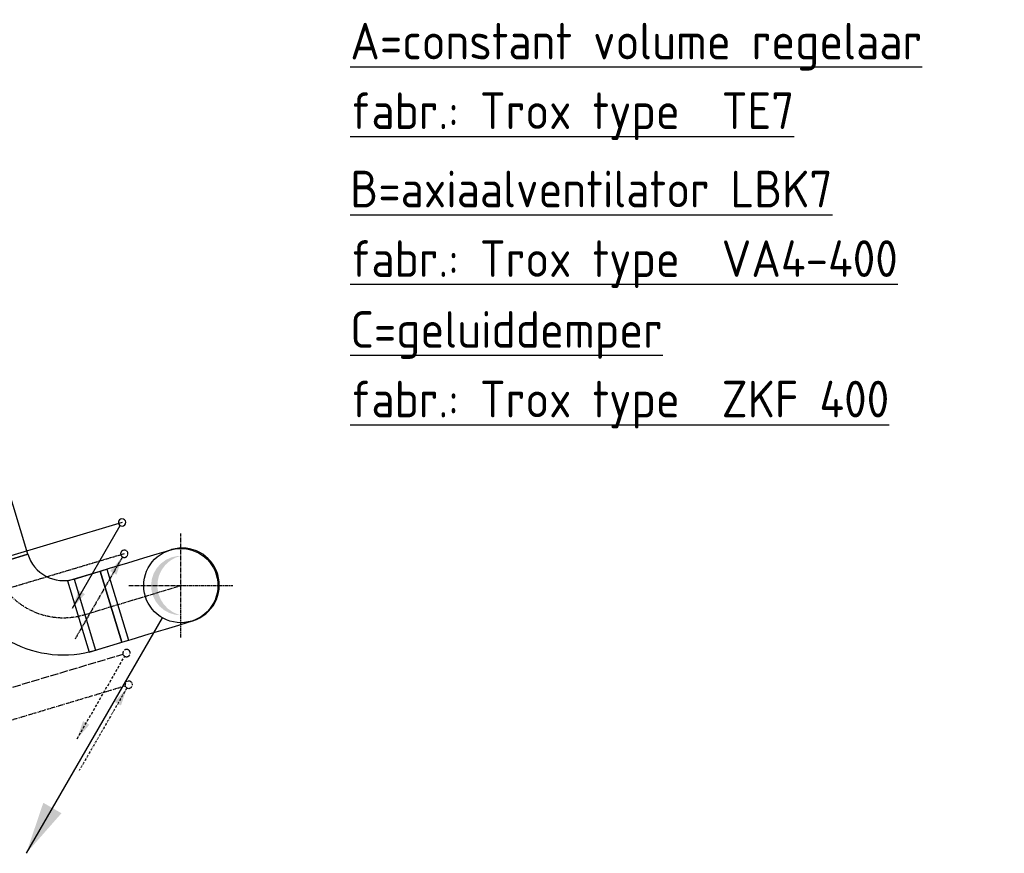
# Model space of a CAD drawing. Header units: millimetres. Extents: x -2745 to 52607, y -299 to 65129.
# Tile 26 of 40: x 47903 to 52607, y 6535 to 10519. Entities that reach past the tile are written whole.
import ezdxf

# ---------------------------------------------------------------- set-up
doc = ezdxf.new("R2010")
doc.units = ezdxf.units.MM
for name, pattern in [('2322105', [47, 40, -7]), ('2322105_a', [19.5, 12.5, -7]), ('2322106', [47, 5, -2, 5, -2, 5, -2, 5, -2, 5, -2, 5, -7]), ('2322106_a', [19.5, 2, -2, 5, -2, 2, -6.5]), ('2322107', [2000, 1000, 1000]), ('2322107_a', [2000, 1000, 1000]), ('2322108', [7, 5, -2]), ('2322108_a', [7, 5, -2]), ('CENTER2', [28.575, 19.05, -3.175, 3.175, -3.175])]:
    doc.linetypes.add(name, pattern=pattern)
for name, color, linetype in [('WL5501--', 4, '2322105'), ('WL5502--', 4, '2322106'), ('WL561---_AANVOER', 1, '2322107'), ('WL561---_RETOUR', 5, '2322108'), ('WL570---_RETOUR_D', 4, 'Continuous'), ('WL570---_RETOUR_HL', 1, 'CENTER2'), ('WM5627--', 1, 'Continuous'), ('WM570---', 1, 'Continuous')]:
    doc.layers.add(name, color=color, linetype=linetype)
doc.styles.add('STABICAD-018', font='ISOCP.SHX', dxfattribs={"height": 90})
doc.styles.add('STABICAD-035', font='ISOCP.SHX', dxfattribs={"height": 175})

# ---------------------------------------------------------------- blocks, each defined once
blk = doc.blocks.new('*U634')
at = {"color": 0, "linetype": 'Continuous'}
for p, q in [((0, 177.5, -3000), (1164.1, 177.5, -3000)), ((0, -177.5, -3000), (0, 177.5, -3000)), ((1164.1, 177.5, -3000), (1164.1, -177.5, -3000)), ((0, -177.5, -3000), (1164.1, -177.5, -3000))]:
    blk.add_line(p, q, dxfattribs=at)
at = {"layer": 'WL570---_RETOUR_HL', "linetype": 'CENTER2'}
blk.add_line((0, 0, -3000), (1164.1, 0, -3000), dxfattribs=at)
at = {"layer": 'WM570---', "color": 2, "style": 'STABICAD-035'}
for tag, p in [('POSITIONCODE', (47417.4, 8566.8, 3000)), ('SECTIONCODE', (47549.3, 8130.2, 3000)), ('CODE', (47771.5, 7913.4, 3000))]:
    blk.add_attdef(tag, p, '', height=1.8, dxfattribs=at)
blk = doc.blocks.new('*U621')
at = {"color": 0, "linetype": 'Continuous'}
for p, q in [((-177.5, 355, -3000), (177.5, 355, -3000)), ((-355, -177.5, -3000), (-355, 177.5, -3000))]:
    blk.add_line(p, q, dxfattribs=at)
for radius, end in [(177.5, 360), (532.5, 0)]:
    blk.add_arc((-355, 355, -3000), radius, 270, end, dxfattribs=at)
at = {"layer": 'WL570---_RETOUR_HL', "linetype": 'CENTER2'}
blk.add_arc((-355, 355, -3000), 355, 270, 360, dxfattribs=at)
at = {"layer": 'WM570---', "color": 2, "style": 'STABICAD-035'}
for tag in ['CODE', 'SECTIONCODE', 'POSITIONCODE']:
    blk.add_attdef(tag, (47874.2, 7573.6, 3000), '', height=1.8, dxfattribs=at)
blk = doc.blocks.new('*U619')
at = {"color": 0, "linetype": 'Continuous'}
for p, q in [((-98, 177.5, -3000), (65.3, 177.5, -3000)), ((-98, 177.5, -3000), (-98, -177.5, -3000)), ((-65.3, 177.5, -3000), (98, 177.5, -3000)), ((-65.3, 177.5, -3000), (-65.3, -177.5, -3000)), ((65.3, 177.5, -3000), (65.3, -177.5, -3000)), ((98, 177.5, -3000), (98, -177.5, -3000)), ((-98, -177.5, -3000), (65.3, -177.5, -3000)), ((-65.3, -177.5, -3000), (98, -177.5, -3000))]:
    blk.add_line(p, q, dxfattribs=at)
at = {"layer": 'WL570---_RETOUR_HL', "linetype": 'CENTER2'}
blk.add_line((-65.3, 0, -3000), (65.3, 0, -3000), dxfattribs=at)
at = {"layer": 'WM570---', "color": 2, "style": 'STABICAD-035'}
for tag in ['CODE', 'SECTIONCODE', 'POSITIONCODE']:
    blk.add_attdef(tag, (48276.6, 7695.2, 3000), '', height=1.8, dxfattribs=at)
blk = doc.blocks.new('*U617')
at = {"color": 0, "linetype": 'Continuous'}
for p, q in [((-355, 177.5, -3000), (-308.3, 177.5, -3000)), ((-355, -177.5, -3000), (-355, 177.5, -3000)), ((-308.3, 177.5, -3000), (-218, 177.5, -3000)), ((-218, 177.5, -3000), (-137, 177.5, -3000)), ((-137, 177.5, -3000), (-70.9, 177.5, -3000)), ((-70.9, 177.5, -3000), (-24.2, 177.5, -3000)), ((-24.2, 177.5, -3000), (0, 177.5, -3000)), ((-355, -177.5, -3000), (-308.3, -177.5, -3000)), ((-308.3, -177.5, -3000), (-218, -177.5, -3000)), ((-218, -177.5, -3000), (-137, -177.5, -3000)), ((-137, -177.5, -3000), (-70.9, -177.5, -3000)), ((-70.9, -177.5, -3000), (-24.2, -177.5, -3000)), ((-24.2, -177.5, -3000), (0, -177.5, -3000))]:
    blk.add_line(p, q, dxfattribs=at)
blk.add_arc((0, 0, -3000), 177.5, 270, 90, dxfattribs=at)
at = {"layer": 'WL570---_RETOUR_HL', "linetype": 'CENTER2'}
blk.add_line((-355, 0, -3000), (0, 0, -3000), dxfattribs=at)
at = {"layer": 'WM570---', "color": 2}
for tag, p, style in [('CODE', (48678.9, 7916.8, 3000), 'STABICAD-018'), ('SECTIONCODE', (48678.9, 7816.8, 3000), 'STABICAD-035'), ('POSITIONCODE', (48678.9, 7816.8, 3000), 'STABICAD-035')]:
    blk.add_attdef(tag, p, '', height=1.8, dxfattribs=dict(at, style=style))
blk = doc.blocks.new('*U638')
at = {"linetype": 'Continuous'}
blk.add_hatch(color=0, dxfattribs=at).paths.add_polyline_path([(0, -142), (-28.2, -139.2), (-55.3, -130.8), (-80.2, -117.2), (-101.9, -98.9), (-119.5, -76.7), (-132.3, -51.5), (-139.9, -24.1), (-141.9, 4.1), (-138.3, 32.3), (-129.1, 59.1), (-114.8, 83.6), (-95.9, 104.7), (-73.2, 121.7), (-47.6, 133.8), (-20, 140.6), (0, 142), (-0.4, 141.9), (-27.9, 132.3), (-53, 117.4), (-74.6, 97.9), (-91.9, 74.4), (-104.1, 48), (-110.9, 19.6), (-111.9, -9.5), (-107.1, -38.2), (-96.7, -65.5), (-81.1, -90.1), (-61, -111.1), (-37, -127.7), (-10.2, -139.2), (-0.4, -141.9)], is_closed=False, flags=0)
blk.add_hatch(color=2, dxfattribs=at).paths.add_polyline_path([(-738.8, -1279.6), (-657.1, -1038), (-570.4, -1088)], flags=0)
at = {"color": 2, "linetype": 'Continuous'}
blk.add_line((-88.8, -153.7), (-738.8, -1279.6), dxfattribs=at)
at = {"color": 0, "linetype": 'Continuous'}
blk.add_circle((0, 0), 177.5, dxfattribs=at)
at = {"layer": 'WL570---_RETOUR_HL', "linetype": 'CENTER2'}
for p, q in [((0, -248.5, 2645), (0, 248.5, 2645)), ((-248.5, 0, 2645), (248.5, 0, 2645))]:
    blk.add_line(p, q, dxfattribs=at)
blk.add_circle((0, 0), 0.0125, dxfattribs=at)
at = {"layer": 'WM570---', "color": 2}
for tag, p, style in [('SECTIONCODE', (48672.6, 7964.9, 1322), 'STABICAD-035'), ('POSITIONCODE', (48672.6, 7964.9, 1322), 'STABICAD-035'), ('CODE', (48672.6, 7914.9), 'STABICAD-018'), ('FLOORCODE', (48722.6, 7814.9), 'STABICAD-018')]:
    blk.add_attdef(tag, p, '', height=1.8, dxfattribs=dict(at, style=style))
blk = doc.blocks.new('*U547')
at = {"linetype": '2322107'}
blk.add_hatch(color=2, dxfattribs=at).paths.add_polyline_path([(-236.2, -409.2), (-207.7, -324.7), (-177.3, -342.2)], flags=0)
at = {"color": 0, "linetype": '2322107'}
blk.add_line((0, 0), (0, 0, 1), dxfattribs=at)
at = {"color": 2, "linetype": '2322107_a'}
blk.add_line((-236.2, -409.2, 1), (-8.8, -15.2, 1), dxfattribs=at)
at = {"color": 2, "linetype": '2322107'}
blk.add_arc((0, 0, 1), 17.5, 185.7024, 179.1507, dxfattribs=at)
at = {"layer": 'WM5627--', "color": 2, "style": 'STABICAD-018'}
for tag, p in [('SECTIONCODE', (44269.2, 21770.3, 149)), ('POSITIONCODE', (44269.2, 21770.3, 149)), ('CODE', (44269.2, 21720.3, -1)), ('FLOORCODE', (44319.2, 21620.3, -1))]:
    blk.add_attdef(tag, p, '', height=1.2, dxfattribs=at)
blk = doc.blocks.new('*U548')
at = {"linetype": '2322108'}
blk.add_hatch(color=2, dxfattribs=at).paths.add_polyline_path([(-8.8, -15.2), (-37.3, -99.7), (-67.7, -82.2)], flags=0)
at = {"color": 0, "linetype": '2322108'}
blk.add_line((0, 0), (0, 0, 1), dxfattribs=at)
at = {"color": 2, "linetype": '2322108_a'}
blk.add_line((-8.8, -15.2, 1), (-236.2, -409.2, 1), dxfattribs=at)
at = {"color": 2, "linetype": '2322108'}
blk.add_arc((0, 0, 1), 17.5, 185.7024, 179.1507, dxfattribs=at)
at = {"layer": 'WM5627--', "color": 2, "style": 'STABICAD-018'}
for tag, p in [('POSITIONCODE', (44280, 21620.7, 149)), ('SECTIONCODE', (44280, 21620.7, 149)), ('CODE', (44280, 21570.7, -1)), ('FLOORCODE', (44330, 21470.7, -1))]:
    blk.add_attdef(tag, p, '', height=1.2, dxfattribs=at)
blk = doc.blocks.new('*U637')
at = {"linetype": '2322105'}
blk.add_hatch(color=2, dxfattribs=at).paths.add_polyline_path([(-236.2, -409.2), (-207.7, -324.7), (-177.3, -342.2)], flags=0)
at = {"color": 0, "linetype": '2322105'}
blk.add_line((0, 0), (0, 0, 1), dxfattribs=at)
at = {"color": 2, "linetype": '2322105_a'}
blk.add_line((-236.2, -409.2, 1), (-8.7, -15.2, 1), dxfattribs=at)
at = {"color": 2, "linetype": '2322105'}
blk.add_arc((0, 0, 1), 17.5, 199.9223, 193.3707, dxfattribs=at)
at = {"layer": 'WM570---', "color": 2}
for tag, p, style in [('SECTIONCODE', (48413.1, 7642.1, 149), 'STABICAD-035'), ('POSITIONCODE', (48413.1, 7642.1, 149), 'STABICAD-035'), ('CODE', (48413.1, 7592.1, -1), 'STABICAD-018'), ('FLOORCODE', (48463.1, 7492.1, -1), 'STABICAD-018')]:
    blk.add_attdef(tag, p, '', height=1.2, dxfattribs=dict(at, style=style))
blk = doc.blocks.new('*U639')
at = {"linetype": '2322106'}
blk.add_hatch(color=2, dxfattribs=at).paths.add_polyline_path([(-8.8, -15.2), (-37.3, -99.7), (-67.7, -82.2)], flags=0)
at = {"color": 0, "linetype": '2322106'}
blk.add_line((0, 0), (0, 0, 1), dxfattribs=at)
at = {"color": 2, "linetype": '2322106_a'}
blk.add_line((-8.8, -15.2, 1), (-236.2, -409.2, 1), dxfattribs=at)
at = {"color": 2, "linetype": '2322106'}
blk.add_arc((0, 0, 1), 17.5, 200.0139, 193.4622, dxfattribs=at)
at = {"layer": 'WM570---', "color": 2}
for tag, p, style in [('SECTIONCODE', (48423.8, 7491.1, 149), 'STABICAD-035'), ('POSITIONCODE', (48423.8, 7491.1, 149), 'STABICAD-035'), ('CODE', (48423.8, 7441.1, -1), 'STABICAD-018'), ('FLOORCODE', (48473.8, 7341.1, -1), 'STABICAD-018')]:
    blk.add_attdef(tag, p, '', height=1.2, dxfattribs=dict(at, style=style))

msp = doc.modelspace()

# ---------------------------------------------------------------- linework, layer by layer
at = {"layer": 'WL5501--', "linetype": '2322105'}
msp.add_line((47419.3, 7194.9), (48396.3, 7487.1), dxfattribs=at)
at = {"layer": 'WL5502--', "linetype": '2322106'}
msp.add_line((47629.2, 7102.1), (48407.1, 7336), dxfattribs=at)
at = {"layer": 'WL561---_AANVOER', "linetype": '2322107'}
msp.add_line((48391.6, 8116.4), (47533.6, 7859.8), dxfattribs=at)
at = {"layer": 'WL561---_RETOUR', "linetype": '2322108'}
msp.add_line((48402.4, 7966.8), (47719.2, 7762.4), dxfattribs=at)

# ---------------------------------------------------------------- block references
at = {"layer": 'WL5501--', "linetype": '2322105'}
msp.add_blockref('*U637', (48413.1, 7492.1, -1), dxfattribs=at)
at = {"layer": 'WL5502--', "linetype": '2322106'}
msp.add_blockref('*U639', (48423.8, 7341.1, -1), dxfattribs=at)
at = {"layer": 'WL561---_AANVOER', "linetype": '2322107'}
msp.add_blockref('*U547', (48391.6, 8116.4, -1), dxfattribs=at)
at = {"layer": 'WL561---_RETOUR', "linetype": '2322108'}
msp.add_blockref('*U548', (48402.4, 7966.8, -1), dxfattribs=at)
at = {"layer": 'WL570---_RETOUR_D', "linetype": 'Continuous'}
for name, p, rotation in [('*U634', (47771.5, 7913.4, 3000), 106.8163938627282), ('*U621', (47874.2, 7573.6, 3000), 286.8163938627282), ('*U617', (48678.9, 7816.8, 3000), 16.81639386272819), ('*U619', (48276.6, 7695.2, 3000), 16.81639386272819)]:
    msp.add_blockref(name, p, dxfattribs=dict(at, rotation=rotation))
msp.add_blockref('*U638', (48672.6, 7814.9), dxfattribs=at)

# ---------------------------------------------------------------- texts
at = {"layer": 'WM570---', "style": 'STABICAD-035'}
for s, p in [('%%UA=constant volume regelaar', (49482.2, 10329.1, 3050)), ('%%Ufabr.: Trox type  TE7', (49482.2, 9996.6, 3050)), ('%%UB=axiaalventilator LBK7', (49482.2, 9622.3, 3050)), ('%%Ufabr.: Trox type  VA4-400', (49482.2, 9289.8, 3050)), ('%%UC=geluiddemper', (49482.2, 8951.2, 3050)), ('%%Ufabr.: Trox type  ZKF 400', (49482.2, 8618.7, 3050))]:
    msp.add_text(s, height=175, dxfattribs=at).set_placement(p)

doc.saveas('drawing.dxf')
